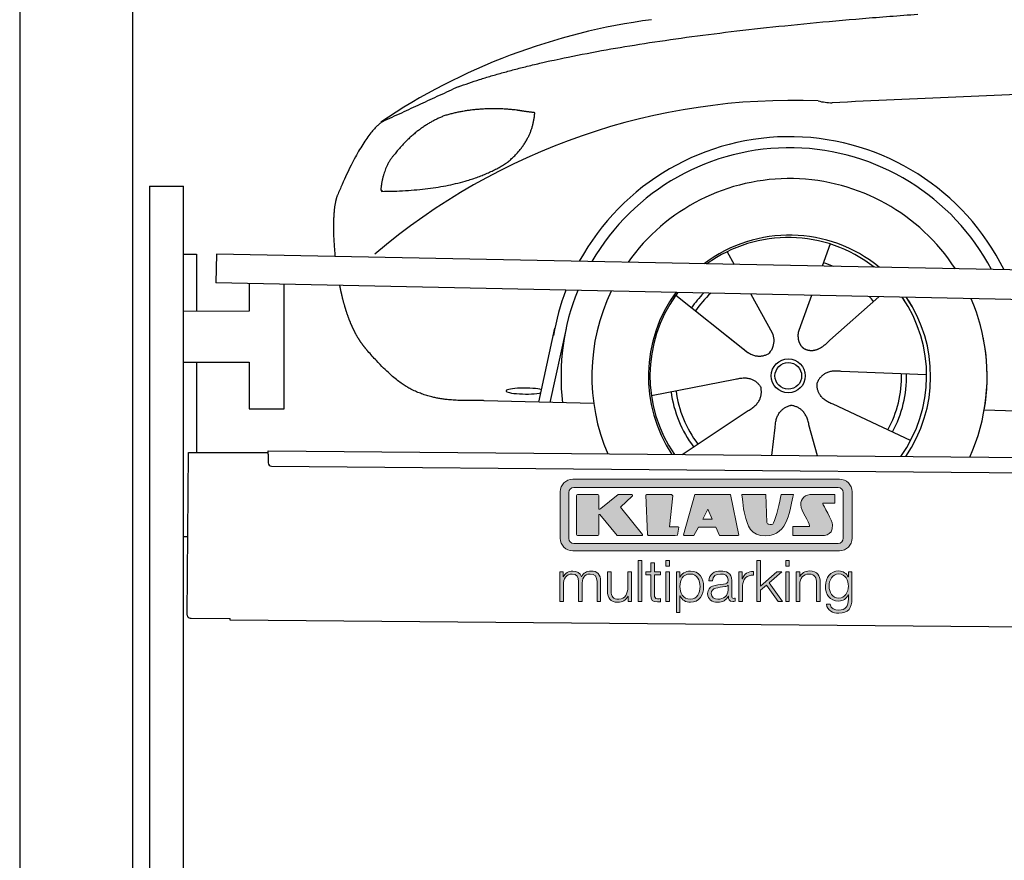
# Model space of a CAD drawing. Header units: millimetres. Extents: x -411 to 6777, y 0 to 7177.
# Tile 2 of 6: x 0 to 1744, y 4319 to 5807. Entities that reach past the tile are written whole.
import ezdxf

# ---------------------------------------------------------------- set-up
doc = ezdxf.new("R2010")
doc.units = ezdxf.units.MM
for name, color, linetype, lineweight in [('car', 10, 'Continuous', 25), ('Gebäude', 7, 'Continuous', 25), ('Logo', 7, 'Continuous', 25), ('Plattform', 7, 'Continuous', 25), ('Ständer hinten', 7, 'Continuous', 25)]:
    doc.layers.add(name, color=color, linetype=linetype, lineweight=lineweight)

# ---------------------------------------------------------------- blocks, each defined once
blk = doc.blocks.new('Car')
at = {"layer": 'car'}
for p, q in [((1385.5, 5422.9), (1371.6, 5383.4)), ((1203.3, 5407.5), (1216.1, 5385.1)), ((1113, 5329.5), (1232.6, 5236.6)), ((1245.7, 5332.8), (1284.2, 5264.6)), ((1353.4, 5331.6), (1334.4, 5277.6)), ((1472.5, 5330.2), (1386.4, 5252.7)), ((872.5, 5138.2), (899.7, 5269.1)), ((919.3, 5268.9), (892, 5137.9)), ((1195.1, 5265.7), (1241.7, 5229.5)), ((1334.4, 5277.6), (1330.7, 5267.3)), ((1558.5, 5192.7), (1407.2, 5197.6)), ((1071.4, 5151.5), (1219.8, 5181.8)), ((969.5, 5136.5), (775.2, 5139.9)), ((1126.8, 5047.7), (1243, 5126.5)), ((1531.3, 5076.5), (1393.5, 5139.2)), ((1661.1, 5131.6), (3710.1, 5097)), ((1285.5, 5047.8), (1291.2, 5097.4)), ((1366.8, 5047.8), (1351, 5102.4))]:
    blk.add_line(p, q, dxfattribs=at)
for radius in [30.1, 23.6]:
    blk.add_circle((1313.6, 5188.7), radius, dxfattribs=at)
for centre, radius, start, end in [((1222.6, 4705.6), 1122.3, 98.0395, 124.4377), ((1327.2, 4535.2), 1141.2, 88.2487, 130.916), ((1388.5, 5790.2), 117.4, 256.9855, 269.1884), ((1315.7, 5187.9), 424.2, 26.9197, 151.8432), ((1315.7, 5187.9), 404.6, 28.3768, 150.3862), ((1315.7, 5187.9), 350, 33.4585, 145.3045), ((1315.7, 5187.9), 250, 51.0494, 127.7135), ((1313.6, 5188.7), 245, 52.2371, 126.5259), ((1313.6, 5188.7), 209.6, 68.0621, 73.3995), ((1315.7, 5187.9), 424.2, 159.4632, 170.7471), ((1315.7, 5187.9), 404.6, 158.4572, 187.1619), ((1315.7, 5187.9), 350, 155.0104, 203.6179), ((1315.7, 5187.9), 350, 155.0104, 157.8717), ((1315.7, 5187.9), 250, 144.1237, 214.1037), ((1313.6, 5188.7), 245, 144.9266, 215.1376), ((1315.7, 5187.9), 250, 144.1237, 148.496), ((1313.6, 5188.7), 245, 143.5289, 148.0172), ((1313.6, 5188.7), 209.6, 136.2024, 145.3995), ((1313.6, 5188.7), 200.6, 133.7482, 145.5463), ((1313.6, 5188.7), 200.6, 41.6402, 44.9032), ((1313.6, 5188.7), 245, 30.7457, 35.1225), ((1313.6, 5188.7), 245, 324.9119, 35.1225), ((1315.7, 5187.9), 250, 30.267, 34.5277), ((1315.7, 5187.9), 250, 325.9458, 34.5277), ((1315.7, 5187.9), 350, 350.7505, 23.641), ((1315.7, 5187.9), 350, 336.4317, 11.924), ((1313.6, 5188.7), 200.6, 332.1152, 1.5463), ((1313.6, 5188.7), 209.6, 332.262, 1.3995), ((1313.6, 5188.7), 209.6, 188.262, 217.3995), ((1313.6, 5188.7), 200.6, 188.1152, 217.5463)]:
    blk.add_arc(centre, radius, start, end, dxfattribs=at)
blk.add_ellipse((847.8, 5157.6), major_axis=(33.6, 0), ratio=0.157274, start_param=0.513473, end_param=5.704241, dxfattribs=at)
for points, degree in [([(724.5, 5695), (960.3, 5783.8), (1536.9, 5831)], 2), ([(4695.5, 5786.9), (3818.9, 5807.3), (1386.8, 5672.9)], 2), ([(724.5, 5695), (590.8, 5631.9)], 1), ([(827.8, 5654.7), (760.1, 5661.8), (700.9, 5643.8)], 2), ([(811.5, 5561.1), (857.2, 5598.5), (860.4, 5650.4)], 2), ([(860.4, 5650.4), (842.6, 5652.3), (827.8, 5654.7)], 2), ([(590.8, 5631.9), (556.4, 5608.8), (512.3, 5501.3)], 2), ([(700.9, 5643.8), (648.8, 5622.6), (611.2, 5572.3)], 2), ([(611.2, 5572.3), (593.1, 5552.3), (588.8, 5511)], 2), ([(590.1, 5508.7), (734.8, 5510.6), (811.5, 5561.1)], 2), ([(588.8, 5511), (592.1, 5510.8), (590.1, 5508.7)], 2), ([(512.3, 5501.3), (506, 5485.4), (504.2, 5456.9), (505.5, 5424.5), (509.2, 5392.7)], 4), ([(1232.6, 5236.6), (1256.1, 5214.9), (1279.3, 5228.4)], 2), ([(1407.2, 5197.6), (1375.4, 5201.4), (1364.6, 5176.8)], 2), ([(1219.8, 5181.8), (1250.4, 5190.8), (1265.2, 5168.4)], 2), ([(1243, 5126.5), (1270.9, 5142.1), (1265.2, 5168.4)], 2), ([(1393.5, 5139.2), (1363.4, 5149.9), (1364.6, 5176.8)], 2), ([(1291.2, 5097.4), (1292.1, 5129.3), (1318, 5136.5)], 2), ([(1351, 5102.4), (1344.7, 5133.8), (1318, 5136.5)], 2)]:
    blk.add_open_spline(points, degree=degree, dxfattribs=at)
for points, degree, knots in [([(517.5, 5341.4), (518.3, 5337.1), (519.3, 5333), (520.2, 5328.8), (521.2, 5324.8), (524.9, 5310), (529, 5296.4), (533.5, 5283.9), (538.5, 5272.6)], 4, [0.4914944, 0.4914944, 0.4914944, 0.4914944, 0.4914944, 0.5422469, 0.5422469, 0.5422469, 0.5422469, 0.728655, 0.728655, 0.728655, 0.728655, 0.728655]), ([(538.1, 5273.4), (539.6, 5270.2), (541, 5267.1), (542.4, 5264.1), (543.9, 5261.3), (549.6, 5250.2), (555.7, 5240.9), (562, 5233), (568.6, 5225.6)], 4, [0.7288005, 0.7288005, 0.7288005, 0.7288005, 0.7288005, 0.7843928, 0.7843928, 0.7843928, 0.7843928, 1, 1, 1, 1, 1]), ([(1330.7, 5267.3), (1330.1, 5264.2), (1329.9, 5261.1), (1330, 5258.2), (1330.4, 5255.4), (1331.2, 5249.6), (1333.2, 5244.3), (1336.8, 5239.8), (1341.8, 5236.8)], 4, [0.3191838, 0.3191838, 0.3191838, 0.3191838, 0.3191838, 0.5438253, 0.5438253, 0.5438253, 0.5438253, 1, 1, 1, 1, 1]), ([(1284.2, 5264.6), (1285.9, 5260.5), (1286.9, 5256.5), (1287.2, 5252.7), (1287.9, 5244.1), (1285.3, 5236), (1279.3, 5228.4)], 3, [0.2167758, 0.2167758, 0.2167758, 0.2167758, 0.4600873, 0.4600873, 0.4600873, 1, 1, 1, 1]), ([(1386.4, 5252.7), (1386.4, 5252.7), (1386.4, 5252.7), (1386.4, 5252.7), (1386.4, 5252.7), (1377.4, 5242.8), (1366.8, 5232.8), (1352.6, 5230.3), (1341.8, 5236.8)], 4, [-0.000003, -0.000003, -0.000003, -0.000003, -0.000003, 0, 0, 0, 0, 1, 1, 1, 1, 1]), ([(775.2, 5139.9), (750.6, 5140.4), (694.9, 5136.3), (658.8, 5149.9), (614.9, 5174.6), (568.6, 5225.6)], 4, [0, 0, 0, 0, 0, 0.597866, 1, 1, 1, 1, 1])]:
    blk.add_open_spline(points, degree=degree, knots=knots, dxfattribs=at)
blk = doc.blocks.new('KLAUS')
at = {"layer": 'Logo'}
h = blk.add_hatch(color=8, dxfattribs=at)
h.dxf.hatch_style = 2
edge = h.paths.add_edge_path()
edge.add_spline(control_points=[(3.6, 29.09), (2.88, 29.09), (2.3, 28.51), (2.3, 27.8), (2.3, 27.8), (2.3, 16.11), (2.3, 16.11), (2.3, 15.39), (2.88, 14.81), (3.6, 14.81), (3.6, 14.81), (71.16, 14.81), (71.16, 14.81), (71.88, 14.81), (72.46, 15.39), (72.46, 16.11), (72.46, 16.11), (72.46, 27.8), (72.46, 27.8), (72.46, 28.51), (71.88, 29.09), (71.16, 29.09), (71.16, 29.09), (3.6, 29.09), (3.6, 29.09), (3.6, 29.09), (3.6, 29.09), (3.6, 29.09)], knot_values=[0, 0, 0, 0, 1, 1, 1, 2, 2, 2, 3, 3, 3, 4, 4, 4, 5, 5, 5, 6, 6, 6, 7, 7, 7, 8, 8, 8, 9, 9, 9, 9], degree=3, periodic=0)
edge = h.paths.add_edge_path()
edge.add_spline(control_points=[(3.35, 31.23), (3.35, 31.23), (71.47, 31.23), (71.47, 31.23), (73.26, 31.23), (74.71, 29.77), (74.71, 27.99), (74.71, 27.99), (74.71, 16.17), (74.71, 16.17), (74.71, 14.38), (73.26, 12.93), (71.47, 12.93), (71.47, 12.93), (3.35, 12.93), (3.35, 12.93), (1.56, 12.93), (0.11, 14.38), (0.11, 16.17), (0.11, 16.17), (0.11, 27.99), (0.11, 27.99), (0.11, 29.77), (1.56, 31.23), (3.35, 31.23), (3.35, 31.23), (3.35, 31.23), (3.35, 31.23)], knot_values=[0, 0, 0, 0, 1, 1, 1, 2, 2, 2, 3, 3, 3, 4, 4, 4, 5, 5, 5, 6, 6, 6, 7, 7, 7, 8, 8, 8, 9, 9, 9, 9], degree=3, periodic=0)
h = blk.add_hatch(color=8, dxfattribs=at)
h.dxf.hatch_style = 2
edge = h.paths.add_edge_path()
edge.add_spline(control_points=[(4.5, 27.33), (4.5, 27.33), (9.7, 27.33), (9.7, 27.33), (9.84, 27.33), (9.96, 27.22), (9.96, 27.08), (9.96, 27.08), (9.96, 23.69), (9.96, 23.69), (9.96, 23.69), (9.94, 23.64), (10.04, 23.59), (10.14, 23.53), (10.2, 23.57), (10.2, 23.57), (10.2, 23.57), (10.51, 23.75), (10.51, 23.75), (10.51, 23.75), (14.94, 27.33), (14.94, 27.33), (14.94, 27.33), (18.41, 27.33), (18.41, 27.33), (18.41, 27.33), (18.49, 27.33), (18.56, 27.2), (18.65, 27.04), (18.53, 26.91), (18.53, 26.91), (18.53, 26.91), (15.49, 24.11), (15.49, 24.11), (15.49, 24.11), (21.14, 17.06), (21.14, 17.06), (21.14, 17.06), (21.13, 16.91), (21.13, 16.91), (21.08, 16.84), (20.99, 16.82), (20.99, 16.82), (20.99, 16.82), (14.7, 16.82), (14.7, 16.82), (14.7, 16.82), (10.26, 22.17), (10.26, 22.17), (10.26, 22.17), (10.19, 22.24), (10.08, 22.21), (9.97, 22.18), (9.96, 22.11), (9.96, 22.11), (9.96, 22.11), (9.96, 17.08), (9.96, 17.08), (9.96, 16.94), (9.84, 16.82), (9.7, 16.82), (9.7, 16.82), (4.5, 16.82), (4.5, 16.82), (4.36, 16.82), (4.25, 16.94), (4.25, 17.08), (4.25, 17.08), (4.25, 27.08), (4.25, 27.08), (4.25, 27.22), (4.36, 27.33), (4.5, 27.33), (4.5, 27.33), (4.5, 27.33), (4.5, 27.33)], knot_values=[0, 0, 0, 0, 1, 1, 1, 2, 2, 2, 3, 3, 3, 4, 4, 4, 5, 5, 5, 6, 6, 6, 7, 7, 7, 8, 8, 8, 9, 9, 9, 10, 10, 10, 11, 11, 11, 12, 12, 12, 13, 13, 13, 14, 14, 14, 15, 15, 15, 16, 16, 16, 17, 17, 17, 18, 18, 18, 19, 19, 19, 20, 20, 20, 21, 21, 21, 22, 22, 22, 23, 23, 23, 24, 24, 24, 25, 25, 25, 25], degree=3, periodic=0)
h = blk.add_hatch(color=8, dxfattribs=at)
h.dxf.hatch_style = 2
h.paths.add_polyline_path([(22.42, 17.06), (21.97, 27.15), (22.24, 27.33), (28.55, 27.33), (28.86, 26.97), (28.01, 19.08), (30.26, 19.07), (30.44, 18.95), (30.08, 16.95), (29.49, 16.82), (22.6, 16.82)])
h = blk.add_hatch(color=8, dxfattribs=at)
h.paths.add_polyline_path([(36.52, 21.01), (38.93, 21.01), (37.87, 23.57)])
h.paths.add_polyline_path([(34.52, 27.33), (43.65, 27.33), (45.76, 16.94), (45.57, 16.82), (40.83, 16.82), (39.89, 18.95), (35.42, 18.95), (34.27, 16.82), (31.78, 16.82), (31.66, 17)])
h = blk.add_hatch(color=8, dxfattribs=at)
h.dxf.hatch_style = 2
edge = h.paths.add_edge_path()
edge.add_spline(control_points=[(52.69, 27.32), (52.69, 27.32), (52.88, 20.14), (52.88, 20.14), (53.01, 19.89), (53.2, 19.77), (53.43, 19.71), (53.91, 19.59), (54.43, 19.57), (54.64, 20.03), (55.23, 21.34), (56.27, 25.45), (56.6, 27.33), (56.6, 27.33), (59.77, 27.33), (59.77, 27.33), (58.77, 23.9), (58.56, 16.82), (52.63, 16.76), (48.72, 16.72), (48.01, 19.35), (47.27, 22.24), (46.89, 23.68), (46.54, 27.33), (46.54, 27.33), (46.54, 27.33), (52.69, 27.32), (52.69, 27.32), (52.69, 27.32), (52.69, 27.32), (52.69, 27.32)], knot_values=[0, 0, 0, 0, 1, 1, 1, 2, 2, 2, 3, 3, 3, 4, 4, 4, 5, 5, 5, 6, 6, 6, 7, 7, 7, 8, 8, 8, 9, 9, 9, 10, 10, 10, 10], degree=3, periodic=0)
h = blk.add_hatch(color=8, dxfattribs=at)
h.dxf.hatch_style = 2
edge = h.paths.add_edge_path()
edge.add_spline(control_points=[(64.46, 27.33), (64.46, 27.33), (70.31, 27.33), (70.31, 27.33), (70.31, 26.52), (70.31, 26.02), (70.31, 25.12), (70.31, 25.12), (67.3, 25.12), (67.3, 25.12), (67.24, 25.04), (67.25, 25.11), (67.25, 24.91), (67.25, 24.88), (69.73, 20.38), (69.73, 19.57), (69.73, 16.4), (67.22, 16.81), (65.9, 16.82), (65.9, 16.82), (59.59, 16.82), (59.59, 16.82), (59.59, 17.76), (59.59, 18.23), (59.59, 19.14), (59.59, 19.14), (63.75, 19.14), (63.75, 19.14), (63.82, 19.22), (63.81, 19.11), (63.81, 19.31), (63.81, 20.32), (61.58, 23.06), (61.58, 24.63), (61.58, 26.33), (62.83, 27.34), (64.46, 27.33), (64.46, 27.33), (64.46, 27.33), (64.46, 27.33)], knot_values=[0, 0, 0, 0, 1, 1, 1, 2, 2, 2, 3, 3, 3, 4, 4, 4, 5, 5, 5, 6, 6, 6, 7, 7, 7, 8, 8, 8, 9, 9, 9, 10, 10, 10, 11, 11, 11, 12, 12, 12, 13, 13, 13, 13], degree=3, periodic=0)
h = blk.add_hatch(color=30, dxfattribs=at)
h.dxf.hatch_style = 2
h.paths.add_polyline_path([(20.07, 0), (20.99, 0), (20.99, 10.45), (20.07, 10.45)])
h = blk.add_hatch(color=30, dxfattribs=at)
h.paths.add_polyline_path([(27.1, 0), (28.03, 0), (28.03, 7.55), (27.1, 7.55)])
h.paths.add_polyline_path([(27.1, 8.98), (28.03, 8.98), (28.03, 10.45), (27.1, 10.45)])
h = blk.add_hatch(color=30, dxfattribs=at)
h.dxf.hatch_style = 2
h.paths.add_polyline_path([(50.4, 0), (51.32, 0), (51.32, 2.87), (52.82, 4.11), (55.8, 0), (56.96, 0), (53.52, 4.76), (56.74, 7.55), (55.51, 7.55), (51.32, 3.89), (51.32, 10.45), (50.4, 10.45)])
h = blk.add_hatch(color=30, dxfattribs=at)
h.paths.add_polyline_path([(57.74, 0), (58.66, 0), (58.66, 7.55), (57.74, 7.55)])
h.paths.add_polyline_path([(57.74, 8.98), (58.66, 8.98), (58.66, 10.45), (57.74, 10.45)])
h = blk.add_hatch(color=30, dxfattribs=at)
h.dxf.hatch_style = 2
edge = h.paths.add_edge_path()
edge.add_spline(control_points=[(0, 0), (0, 0), (0.92, 0), (0.92, 0), (0.92, 0), (0.92, 4.22), (0.92, 4.22), (0.94, 5.8), (1.58, 7), (3.18, 7), (4.35, 7), (4.77, 6.15), (4.76, 5.12), (4.76, 5.12), (4.76, 0), (4.76, 0), (4.76, 0), (5.68, 0), (5.68, 0), (5.68, 0), (5.68, 4.27), (5.68, 4.27), (5.68, 5.68), (6.14, 7), (7.73, 7), (9.05, 7), (9.52, 6.32), (9.52, 5.08), (9.52, 5.08), (9.52, 0), (9.52, 0), (9.52, 0), (10.44, 0), (10.44, 0), (10.44, 0), (10.44, 5.12), (10.44, 5.12), (10.44, 6.91), (9.59, 7.77), (7.94, 7.77), (6.94, 7.77), (5.99, 7.29), (5.54, 6.3), (5.26, 7.29), (4.36, 7.77), (3.37, 7.77), (2.17, 7.77), (1.38, 7.19), (0.89, 6.28), (0.89, 6.28), (0.85, 6.28), (0.85, 6.28), (0.85, 6.28), (0.85, 7.55), (0.85, 7.55), (0.85, 7.55), (0, 7.55), (0, 7.55), (0, 7.55), (0, 0), (0, 0), (0, 0), (0, 0), (0, 0)], knot_values=[0, 0, 0, 0, 1, 1, 1, 2, 2, 2, 3, 3, 3, 4, 4, 4, 5, 5, 5, 6, 6, 6, 7, 7, 7, 8, 8, 8, 9, 9, 9, 10, 10, 10, 11, 11, 11, 12, 12, 12, 13, 13, 13, 14, 14, 14, 15, 15, 15, 16, 16, 16, 17, 17, 17, 18, 18, 18, 19, 19, 19, 20, 20, 20, 21, 21, 21, 21], degree=3, periodic=0)
h = blk.add_hatch(color=30, dxfattribs=at)
h.dxf.hatch_style = 2
edge = h.paths.add_edge_path()
edge.add_spline(control_points=[(18.31, 7.55), (18.31, 7.55), (17.39, 7.55), (17.39, 7.55), (17.39, 7.55), (17.39, 3.59), (17.39, 3.59), (17.39, 2.05), (16.7, 0.56), (15.12, 0.56), (13.66, 0.56), (13.15, 1.27), (13.1, 2.64), (13.1, 2.64), (13.1, 7.55), (13.1, 7.55), (13.1, 7.55), (12.18, 7.55), (12.18, 7.55), (12.18, 7.55), (12.18, 2.65), (12.18, 2.65), (12.18, 0.89), (12.93, -0.22), (14.83, -0.22), (15.96, -0.22), (16.95, 0.35), (17.44, 1.36), (17.44, 1.36), (17.47, 1.36), (17.47, 1.36), (17.47, 1.36), (17.47, 0), (17.47, 0), (17.47, 0), (18.31, 0), (18.31, 0), (18.31, 0), (18.31, 7.55), (18.31, 7.55), (18.31, 7.55), (18.31, 7.55), (18.31, 7.55)], knot_values=[0, 0, 0, 0, 1, 1, 1, 2, 2, 2, 3, 3, 3, 4, 4, 4, 5, 5, 5, 6, 6, 6, 7, 7, 7, 8, 8, 8, 9, 9, 9, 10, 10, 10, 11, 11, 11, 12, 12, 12, 13, 13, 13, 14, 14, 14, 14], degree=3, periodic=0)
h = blk.add_hatch(color=30, dxfattribs=at)
h.dxf.hatch_style = 2
edge = h.paths.add_edge_path()
edge.add_spline(control_points=[(24.22, 9.82), (24.22, 9.82), (23.3, 9.82), (23.3, 9.82), (23.3, 9.82), (23.3, 7.55), (23.3, 7.55), (23.3, 7.55), (21.98, 7.55), (21.98, 7.55), (21.98, 7.55), (21.98, 6.78), (21.98, 6.78), (21.98, 6.78), (23.3, 6.78), (23.3, 6.78), (23.3, 6.78), (23.3, 1.61), (23.3, 1.61), (23.28, 0.32), (23.71, -0.09), (24.94, -0.09), (25.22, -0.09), (25.48, -0.06), (25.76, -0.06), (25.76, -0.06), (25.76, 0.73), (25.76, 0.73), (25.5, 0.7), (25.23, 0.69), (24.97, 0.69), (24.31, 0.73), (24.22, 1.08), (24.22, 1.68), (24.22, 1.68), (24.22, 6.78), (24.22, 6.78), (24.22, 6.78), (25.76, 6.78), (25.76, 6.78), (25.76, 6.78), (25.76, 7.55), (25.76, 7.55), (25.76, 7.55), (24.22, 7.55), (24.22, 7.55), (24.22, 7.55), (24.22, 9.82), (24.22, 9.82), (24.22, 9.82), (24.22, 9.82), (24.22, 9.82)], knot_values=[0, 0, 0, 0, 1, 1, 1, 2, 2, 2, 3, 3, 3, 4, 4, 4, 5, 5, 5, 6, 6, 6, 7, 7, 7, 8, 8, 8, 9, 9, 9, 10, 10, 10, 11, 11, 11, 12, 12, 12, 13, 13, 13, 14, 14, 14, 15, 15, 15, 16, 16, 16, 17, 17, 17, 17], degree=3, periodic=0)
h = blk.add_hatch(color=30, dxfattribs=at)
edge = h.paths.add_edge_path()
edge.add_spline(control_points=[(35.84, 3.78), (35.84, 2.21), (35.12, 0.56), (33.37, 0.56), (31.4, 0.56), (30.72, 2.21), (30.72, 3.78), (30.72, 5.49), (31.33, 7), (33.37, 7), (35.12, 7), (35.84, 5.34), (35.84, 3.78), (35.84, 3.78), (35.84, 3.78), (35.84, 3.78)], knot_values=[0, 0, 0, 0, 1, 1, 1, 2, 2, 2, 3, 3, 3, 4, 4, 4, 5, 5, 5, 5], degree=3, periodic=0)
edge = h.paths.add_edge_path()
edge.add_spline(control_points=[(29.79, -2.8), (29.79, -2.8), (30.72, -2.8), (30.72, -2.8), (30.72, -2.8), (30.72, 1.43), (30.72, 1.43), (30.72, 1.43), (30.74, 1.43), (30.74, 1.43), (31.14, 0.35), (32.24, -0.22), (33.37, -0.22), (35.66, -0.22), (36.76, 1.64), (36.76, 3.78), (36.76, 5.91), (35.66, 7.77), (33.37, 7.77), (32.15, 7.77), (31.1, 7.14), (30.67, 6.12), (30.67, 6.12), (30.64, 6.12), (30.64, 6.12), (30.64, 6.12), (30.64, 7.55), (30.64, 7.55), (30.64, 7.55), (29.79, 7.55), (29.79, 7.55), (29.79, 7.55), (29.79, -2.8), (29.79, -2.8), (29.79, -2.8), (29.79, -2.8), (29.79, -2.8)], knot_values=[0, 0, 0, 0, 1, 1, 1, 2, 2, 2, 3, 3, 3, 4, 4, 4, 5, 5, 5, 6, 6, 6, 7, 7, 7, 8, 8, 8, 9, 9, 9, 10, 10, 10, 11, 11, 11, 12, 12, 12, 12], degree=3, periodic=0)
h = blk.add_hatch(color=30, dxfattribs=at)
edge = h.paths.add_edge_path()
edge.add_spline(control_points=[(43.03, 2.93), (43.04, 1.45), (41.8, 0.56), (40.39, 0.56), (39.53, 0.56), (38.71, 1.13), (38.71, 2.05), (38.71, 3.53), (40.66, 3.51), (42.22, 3.79), (42.47, 3.84), (42.88, 3.91), (43, 4.13), (43, 4.13), (43.03, 4.13), (43.03, 4.13), (43.03, 4.13), (43.03, 2.93), (43.03, 2.93), (43.03, 2.93), (43.03, 2.93), (43.03, 2.93)], knot_values=[0, 0, 0, 0, 1, 1, 1, 2, 2, 2, 3, 3, 3, 4, 4, 4, 5, 5, 5, 6, 6, 6, 7, 7, 7, 7], degree=3, periodic=0)
edge = h.paths.add_edge_path()
edge.add_spline(control_points=[(39.03, 5.24), (39.06, 6.47), (39.91, 7), (41.05, 7), (42.14, 7), (43.03, 6.69), (43.03, 5.45), (43.03, 4.61), (42.6, 4.51), (41.84, 4.42), (39.85, 4.19), (37.79, 4.11), (37.79, 1.99), (37.79, 0.47), (38.93, -0.22), (40.32, -0.22), (41.77, -0.22), (42.43, 0.34), (43.07, 1.32), (43.07, 1.32), (43.1, 1.32), (43.1, 1.32), (43.1, 0.53), (43.25, 0), (44.19, 0), (44.43, 0), (44.58, 0.01), (44.79, 0.06), (44.79, 0.06), (44.79, 0.83), (44.79, 0.83), (44.71, 0.81), (44.6, 0.78), (44.49, 0.78), (44.13, 0.78), (43.95, 0.98), (43.95, 1.33), (43.95, 1.33), (43.95, 5.34), (43.95, 5.34), (43.95, 7.36), (42.5, 7.77), (41.17, 7.77), (39.44, 7.77), (38.2, 7.01), (38.11, 5.24), (38.11, 5.24), (39.03, 5.24), (39.03, 5.24), (39.03, 5.24), (39.03, 5.24), (39.03, 5.24)], knot_values=[0, 0, 0, 0, 1, 1, 1, 2, 2, 2, 3, 3, 3, 4, 4, 4, 5, 5, 5, 6, 6, 6, 7, 7, 7, 8, 8, 8, 9, 9, 9, 10, 10, 10, 11, 11, 11, 12, 12, 12, 13, 13, 13, 14, 14, 14, 15, 15, 15, 16, 16, 16, 17, 17, 17, 17], degree=3, periodic=0)
h = blk.add_hatch(color=30, dxfattribs=at)
h.dxf.hatch_style = 2
edge = h.paths.add_edge_path()
edge.add_spline(control_points=[(45.79, 0), (45.79, 0), (46.71, 0), (46.71, 0), (46.71, 0), (46.71, 4.03), (46.71, 4.03), (46.71, 5.59), (47.85, 6.82), (49.52, 6.73), (49.52, 6.73), (49.52, 7.66), (49.52, 7.66), (48.16, 7.72), (47.14, 7), (46.67, 5.78), (46.67, 5.78), (46.64, 5.78), (46.64, 5.78), (46.64, 5.78), (46.64, 7.55), (46.64, 7.55), (46.64, 7.55), (45.79, 7.55), (45.79, 7.55), (45.79, 7.55), (45.79, 0), (45.79, 0), (45.79, 0), (45.79, 0), (45.79, 0)], knot_values=[0, 0, 0, 0, 1, 1, 1, 2, 2, 2, 3, 3, 3, 4, 4, 4, 5, 5, 5, 6, 6, 6, 7, 7, 7, 8, 8, 8, 9, 9, 9, 10, 10, 10, 10], degree=3, periodic=0)
h = blk.add_hatch(color=30, dxfattribs=at)
h.dxf.hatch_style = 2
edge = h.paths.add_edge_path()
edge.add_spline(control_points=[(60.41, 0), (60.41, 0), (61.33, 0), (61.33, 0), (61.33, 0), (61.33, 4.41), (61.33, 4.41), (61.36, 5.89), (62.24, 7), (63.7, 7), (65.2, 7), (65.62, 6.02), (65.62, 4.71), (65.62, 4.71), (65.62, 0), (65.62, 0), (65.62, 0), (66.54, 0), (66.54, 0), (66.54, 0), (66.54, 4.86), (66.54, 4.86), (66.54, 6.66), (65.9, 7.77), (63.78, 7.77), (62.71, 7.77), (61.7, 7.16), (61.36, 6.25), (61.36, 6.25), (61.33, 6.25), (61.33, 6.25), (61.33, 6.25), (61.33, 7.55), (61.33, 7.55), (61.33, 7.55), (60.41, 7.55), (60.41, 7.55), (60.41, 7.55), (60.41, 0), (60.41, 0), (60.41, 0), (60.41, 0), (60.41, 0)], knot_values=[0, 0, 0, 0, 1, 1, 1, 2, 2, 2, 3, 3, 3, 4, 4, 4, 5, 5, 5, 6, 6, 6, 7, 7, 7, 8, 8, 8, 9, 9, 9, 10, 10, 10, 11, 11, 11, 12, 12, 12, 13, 13, 13, 14, 14, 14, 14], degree=3, periodic=0)
h = blk.add_hatch(color=30, dxfattribs=at)
edge = h.paths.add_edge_path()
edge.add_spline(control_points=[(71.32, 0.86), (69.62, 0.86), (68.83, 2.34), (68.83, 3.86), (68.83, 5.43), (69.56, 7), (71.32, 7), (73.06, 7), (73.75, 5.34), (73.75, 3.86), (73.75, 2.33), (72.91, 0.86), (71.32, 0.86), (71.32, 0.86), (71.32, 0.86), (71.32, 0.86)], knot_values=[0, 0, 0, 0, 1, 1, 1, 2, 2, 2, 3, 3, 3, 4, 4, 4, 5, 5, 5, 5], degree=3, periodic=0)
edge = h.paths.add_edge_path()
edge.add_spline(control_points=[(74.67, 7.55), (74.67, 7.55), (73.75, 7.55), (73.75, 7.55), (73.75, 7.55), (73.75, 6.25), (73.75, 6.25), (73.75, 6.25), (73.72, 6.25), (73.72, 6.25), (73.35, 7.09), (72.41, 7.77), (71.32, 7.77), (69.13, 7.77), (67.9, 6.05), (67.9, 3.97), (67.9, 1.82), (68.9, 0.09), (71.32, 0.09), (72.4, 0.09), (73.29, 0.72), (73.72, 1.64), (73.72, 1.64), (73.75, 1.64), (73.75, 1.64), (73.75, 1.64), (73.75, 0.61), (73.75, 0.61), (73.75, -1.23), (73.01, -2.24), (71.32, -2.24), (70.29, -2.24), (69.31, -1.85), (69.1, -0.73), (69.1, -0.73), (68.18, -0.73), (68.18, -0.73), (68.31, -2.34), (69.81, -3.02), (71.32, -3.02), (73.79, -3.02), (74.65, -1.64), (74.67, 0.61), (74.67, 0.61), (74.67, 7.55), (74.67, 7.55), (74.67, 7.55), (74.67, 7.55), (74.67, 7.55)], knot_values=[0, 0, 0, 0, 1, 1, 1, 2, 2, 2, 3, 3, 3, 4, 4, 4, 5, 5, 5, 6, 6, 6, 7, 7, 7, 8, 8, 8, 9, 9, 9, 10, 10, 10, 11, 11, 11, 12, 12, 12, 13, 13, 13, 14, 14, 14, 15, 15, 15, 16, 16, 16, 16], degree=3, periodic=0)
at = {"layer": 'Logo', "lineweight": 0}
for points in [[(22.42, 17.06), (21.97, 27.15), (22.24, 27.33), (28.55, 27.33), (28.86, 26.97), (28.01, 19.08), (30.26, 19.07), (30.44, 18.95), (30.08, 16.95), (29.49, 16.82), (22.6, 16.82), (22.42, 17.06), (22.42, 17.06)], [(34.52, 27.33), (43.65, 27.33), (45.76, 16.94), (45.57, 16.82), (40.83, 16.82), (39.89, 18.95), (35.42, 18.95), (34.27, 16.82), (31.78, 16.82), (31.66, 17), (34.52, 27.33), (34.52, 27.33)], [(36.52, 21.01), (38.93, 21.01), (37.87, 23.57), (36.52, 21.01), (36.52, 21.01)], [(20.07, 0), (20.99, 0), (20.99, 10.45), (20.07, 10.45), (20.07, 0), (20.07, 0)], [(27.1, 8.98), (28.03, 8.98), (28.03, 10.45), (27.1, 10.45), (27.1, 8.98), (27.1, 8.98)], [(50.4, 0), (51.32, 0), (51.32, 2.87), (52.82, 4.11), (55.8, 0), (56.96, 0), (53.52, 4.76), (56.74, 7.55), (55.51, 7.55), (51.32, 3.89), (51.32, 10.45), (50.4, 10.45), (50.4, 0), (50.4, 0)], [(57.74, 8.98), (58.66, 8.98), (58.66, 10.45), (57.74, 10.45), (57.74, 8.98), (57.74, 8.98)], [(27.1, 0), (28.03, 0), (28.03, 7.55), (27.1, 7.55), (27.1, 0), (27.1, 0)], [(57.74, 0), (58.66, 0), (58.66, 7.55), (57.74, 7.55), (57.74, 0), (57.74, 0)]]:
    blk.add_lwpolyline(points, dxfattribs=at)
for points, knots in [([(3.35, 31.23), (3.35, 31.23), (71.47, 31.23), (71.47, 31.23), (73.26, 31.23), (74.71, 29.77), (74.71, 27.99), (74.71, 27.99), (74.71, 16.17), (74.71, 16.17), (74.71, 14.38), (73.26, 12.93), (71.47, 12.93), (71.47, 12.93), (3.35, 12.93), (3.35, 12.93), (1.56, 12.93), (0.11, 14.38), (0.11, 16.17), (0.11, 16.17), (0.11, 27.99), (0.11, 27.99), (0.11, 29.77), (1.56, 31.23), (3.35, 31.23), (3.35, 31.23), (3.35, 31.23), (3.35, 31.23)], [0, 0, 0, 0, 1, 1, 1, 2, 2, 2, 3, 3, 3, 4, 4, 4, 5, 5, 5, 6, 6, 6, 7, 7, 7, 8, 8, 8, 9, 9, 9, 9]), ([(3.6, 29.09), (2.88, 29.09), (2.3, 28.51), (2.3, 27.8), (2.3, 27.8), (2.3, 16.11), (2.3, 16.11), (2.3, 15.39), (2.88, 14.81), (3.6, 14.81), (3.6, 14.81), (71.16, 14.81), (71.16, 14.81), (71.88, 14.81), (72.46, 15.39), (72.46, 16.11), (72.46, 16.11), (72.46, 27.8), (72.46, 27.8), (72.46, 28.51), (71.88, 29.09), (71.16, 29.09), (71.16, 29.09), (3.6, 29.09), (3.6, 29.09), (3.6, 29.09), (3.6, 29.09), (3.6, 29.09)], [0, 0, 0, 0, 1, 1, 1, 2, 2, 2, 3, 3, 3, 4, 4, 4, 5, 5, 5, 6, 6, 6, 7, 7, 7, 8, 8, 8, 9, 9, 9, 9]), ([(4.5, 27.33), (4.5, 27.33), (9.7, 27.33), (9.7, 27.33), (9.84, 27.33), (9.96, 27.22), (9.96, 27.08), (9.96, 27.08), (9.96, 23.69), (9.96, 23.69), (9.96, 23.69), (9.94, 23.64), (10.04, 23.59), (10.14, 23.53), (10.2, 23.57), (10.2, 23.57), (10.2, 23.57), (10.51, 23.75), (10.51, 23.75), (10.51, 23.75), (14.94, 27.33), (14.94, 27.33), (14.94, 27.33), (18.41, 27.33), (18.41, 27.33), (18.41, 27.33), (18.49, 27.33), (18.56, 27.2), (18.65, 27.04), (18.53, 26.91), (18.53, 26.91), (18.53, 26.91), (15.49, 24.11), (15.49, 24.11), (15.49, 24.11), (21.14, 17.06), (21.14, 17.06), (21.14, 17.06), (21.13, 16.91), (21.13, 16.91), (21.08, 16.84), (20.99, 16.82), (20.99, 16.82), (20.99, 16.82), (14.7, 16.82), (14.7, 16.82), (14.7, 16.82), (10.26, 22.17), (10.26, 22.17), (10.26, 22.17), (10.19, 22.24), (10.08, 22.21), (9.97, 22.18), (9.96, 22.11), (9.96, 22.11), (9.96, 22.11), (9.96, 17.08), (9.96, 17.08), (9.96, 16.94), (9.84, 16.82), (9.7, 16.82), (9.7, 16.82), (4.5, 16.82), (4.5, 16.82), (4.36, 16.82), (4.25, 16.94), (4.25, 17.08), (4.25, 17.08), (4.25, 27.08), (4.25, 27.08), (4.25, 27.22), (4.36, 27.33), (4.5, 27.33), (4.5, 27.33), (4.5, 27.33), (4.5, 27.33)], [0, 0, 0, 0, 1, 1, 1, 2, 2, 2, 3, 3, 3, 4, 4, 4, 5, 5, 5, 6, 6, 6, 7, 7, 7, 8, 8, 8, 9, 9, 9, 10, 10, 10, 11, 11, 11, 12, 12, 12, 13, 13, 13, 14, 14, 14, 15, 15, 15, 16, 16, 16, 17, 17, 17, 18, 18, 18, 19, 19, 19, 20, 20, 20, 21, 21, 21, 22, 22, 22, 23, 23, 23, 24, 24, 24, 25, 25, 25, 25]), ([(52.69, 27.32), (52.69, 27.32), (52.88, 20.14), (52.88, 20.14), (53.01, 19.89), (53.2, 19.77), (53.43, 19.71), (53.91, 19.59), (54.43, 19.57), (54.64, 20.03), (55.23, 21.34), (56.27, 25.45), (56.6, 27.33), (56.6, 27.33), (59.77, 27.33), (59.77, 27.33), (58.77, 23.9), (58.56, 16.82), (52.63, 16.76), (48.72, 16.72), (48.01, 19.35), (47.27, 22.24), (46.89, 23.68), (46.54, 27.33), (46.54, 27.33), (46.54, 27.33), (52.69, 27.32), (52.69, 27.32), (52.69, 27.32), (52.69, 27.32), (52.69, 27.32)], [0, 0, 0, 0, 1, 1, 1, 2, 2, 2, 3, 3, 3, 4, 4, 4, 5, 5, 5, 6, 6, 6, 7, 7, 7, 8, 8, 8, 9, 9, 9, 10, 10, 10, 10]), ([(64.46, 27.33), (64.46, 27.33), (70.31, 27.33), (70.31, 27.33), (70.31, 26.52), (70.31, 26.02), (70.31, 25.12), (70.31, 25.12), (67.3, 25.12), (67.3, 25.12), (67.24, 25.04), (67.25, 25.11), (67.25, 24.91), (67.25, 24.88), (69.73, 20.38), (69.73, 19.57), (69.73, 16.4), (67.22, 16.81), (65.9, 16.82), (65.9, 16.82), (59.59, 16.82), (59.59, 16.82), (59.59, 17.76), (59.59, 18.23), (59.59, 19.14), (59.59, 19.14), (63.75, 19.14), (63.75, 19.14), (63.82, 19.22), (63.81, 19.11), (63.81, 19.31), (63.81, 20.32), (61.58, 23.06), (61.58, 24.63), (61.58, 26.33), (62.83, 27.34), (64.46, 27.33), (64.46, 27.33), (64.46, 27.33), (64.46, 27.33)], [0, 0, 0, 0, 1, 1, 1, 2, 2, 2, 3, 3, 3, 4, 4, 4, 5, 5, 5, 6, 6, 6, 7, 7, 7, 8, 8, 8, 9, 9, 9, 10, 10, 10, 11, 11, 11, 12, 12, 12, 13, 13, 13, 13]), ([(0, 0), (0, 0), (0.92, 0), (0.92, 0), (0.92, 0), (0.92, 4.22), (0.92, 4.22), (0.94, 5.8), (1.58, 7), (3.18, 7), (4.35, 7), (4.77, 6.15), (4.76, 5.12), (4.76, 5.12), (4.76, 0), (4.76, 0), (4.76, 0), (5.68, 0), (5.68, 0), (5.68, 0), (5.68, 4.27), (5.68, 4.27), (5.68, 5.68), (6.14, 7), (7.73, 7), (9.05, 7), (9.52, 6.32), (9.52, 5.08), (9.52, 5.08), (9.52, 0), (9.52, 0), (9.52, 0), (10.44, 0), (10.44, 0), (10.44, 0), (10.44, 5.12), (10.44, 5.12), (10.44, 6.91), (9.59, 7.77), (7.94, 7.77), (6.94, 7.77), (5.99, 7.29), (5.54, 6.3), (5.26, 7.29), (4.36, 7.77), (3.37, 7.77), (2.17, 7.77), (1.38, 7.19), (0.89, 6.28), (0.89, 6.28), (0.85, 6.28), (0.85, 6.28), (0.85, 6.28), (0.85, 7.55), (0.85, 7.55), (0.85, 7.55), (0, 7.55), (0, 7.55), (0, 7.55), (0, 0), (0, 0), (0, 0), (0, 0), (0, 0)], [0, 0, 0, 0, 1, 1, 1, 2, 2, 2, 3, 3, 3, 4, 4, 4, 5, 5, 5, 6, 6, 6, 7, 7, 7, 8, 8, 8, 9, 9, 9, 10, 10, 10, 11, 11, 11, 12, 12, 12, 13, 13, 13, 14, 14, 14, 15, 15, 15, 16, 16, 16, 17, 17, 17, 18, 18, 18, 19, 19, 19, 20, 20, 20, 21, 21, 21, 21]), ([(18.31, 7.55), (18.31, 7.55), (17.39, 7.55), (17.39, 7.55), (17.39, 7.55), (17.39, 3.59), (17.39, 3.59), (17.39, 2.05), (16.7, 0.56), (15.12, 0.56), (13.66, 0.56), (13.15, 1.27), (13.1, 2.64), (13.1, 2.64), (13.1, 7.55), (13.1, 7.55), (13.1, 7.55), (12.18, 7.55), (12.18, 7.55), (12.18, 7.55), (12.18, 2.65), (12.18, 2.65), (12.18, 0.89), (12.93, -0.22), (14.83, -0.22), (15.96, -0.22), (16.95, 0.35), (17.44, 1.36), (17.44, 1.36), (17.47, 1.36), (17.47, 1.36), (17.47, 1.36), (17.47, 0), (17.47, 0), (17.47, 0), (18.31, 0), (18.31, 0), (18.31, 0), (18.31, 7.55), (18.31, 7.55), (18.31, 7.55), (18.31, 7.55), (18.31, 7.55)], [0, 0, 0, 0, 1, 1, 1, 2, 2, 2, 3, 3, 3, 4, 4, 4, 5, 5, 5, 6, 6, 6, 7, 7, 7, 8, 8, 8, 9, 9, 9, 10, 10, 10, 11, 11, 11, 12, 12, 12, 13, 13, 13, 14, 14, 14, 14]), ([(24.22, 9.82), (24.22, 9.82), (23.3, 9.82), (23.3, 9.82), (23.3, 9.82), (23.3, 7.55), (23.3, 7.55), (23.3, 7.55), (21.98, 7.55), (21.98, 7.55), (21.98, 7.55), (21.98, 6.78), (21.98, 6.78), (21.98, 6.78), (23.3, 6.78), (23.3, 6.78), (23.3, 6.78), (23.3, 1.61), (23.3, 1.61), (23.28, 0.32), (23.71, -0.09), (24.94, -0.09), (25.22, -0.09), (25.48, -0.06), (25.76, -0.06), (25.76, -0.06), (25.76, 0.73), (25.76, 0.73), (25.5, 0.7), (25.23, 0.69), (24.97, 0.69), (24.31, 0.73), (24.22, 1.08), (24.22, 1.68), (24.22, 1.68), (24.22, 6.78), (24.22, 6.78), (24.22, 6.78), (25.76, 6.78), (25.76, 6.78), (25.76, 6.78), (25.76, 7.55), (25.76, 7.55), (25.76, 7.55), (24.22, 7.55), (24.22, 7.55), (24.22, 7.55), (24.22, 9.82), (24.22, 9.82), (24.22, 9.82), (24.22, 9.82), (24.22, 9.82)], [0, 0, 0, 0, 1, 1, 1, 2, 2, 2, 3, 3, 3, 4, 4, 4, 5, 5, 5, 6, 6, 6, 7, 7, 7, 8, 8, 8, 9, 9, 9, 10, 10, 10, 11, 11, 11, 12, 12, 12, 13, 13, 13, 14, 14, 14, 15, 15, 15, 16, 16, 16, 17, 17, 17, 17]), ([(29.79, -2.8), (29.79, -2.8), (30.72, -2.8), (30.72, -2.8), (30.72, -2.8), (30.72, 1.43), (30.72, 1.43), (30.72, 1.43), (30.74, 1.43), (30.74, 1.43), (31.14, 0.35), (32.24, -0.22), (33.37, -0.22), (35.66, -0.22), (36.76, 1.64), (36.76, 3.78), (36.76, 5.91), (35.66, 7.77), (33.37, 7.77), (32.15, 7.77), (31.1, 7.14), (30.67, 6.12), (30.67, 6.12), (30.64, 6.12), (30.64, 6.12), (30.64, 6.12), (30.64, 7.55), (30.64, 7.55), (30.64, 7.55), (29.79, 7.55), (29.79, 7.55), (29.79, 7.55), (29.79, -2.8), (29.79, -2.8), (29.79, -2.8), (29.79, -2.8), (29.79, -2.8)], [0, 0, 0, 0, 1, 1, 1, 2, 2, 2, 3, 3, 3, 4, 4, 4, 5, 5, 5, 6, 6, 6, 7, 7, 7, 8, 8, 8, 9, 9, 9, 10, 10, 10, 11, 11, 11, 12, 12, 12, 12]), ([(39.03, 5.24), (39.06, 6.47), (39.91, 7), (41.05, 7), (42.14, 7), (43.03, 6.69), (43.03, 5.45), (43.03, 4.61), (42.6, 4.51), (41.84, 4.42), (39.85, 4.19), (37.79, 4.11), (37.79, 1.99), (37.79, 0.47), (38.93, -0.22), (40.32, -0.22), (41.77, -0.22), (42.43, 0.34), (43.07, 1.32), (43.07, 1.32), (43.1, 1.32), (43.1, 1.32), (43.1, 0.53), (43.25, 0), (44.19, 0), (44.43, 0), (44.58, 0.01), (44.79, 0.06), (44.79, 0.06), (44.79, 0.83), (44.79, 0.83), (44.71, 0.81), (44.6, 0.78), (44.49, 0.78), (44.13, 0.78), (43.95, 0.98), (43.95, 1.33), (43.95, 1.33), (43.95, 5.34), (43.95, 5.34), (43.95, 7.36), (42.5, 7.77), (41.17, 7.77), (39.44, 7.77), (38.2, 7.01), (38.11, 5.24), (38.11, 5.24), (39.03, 5.24), (39.03, 5.24), (39.03, 5.24), (39.03, 5.24), (39.03, 5.24)], [0, 0, 0, 0, 1, 1, 1, 2, 2, 2, 3, 3, 3, 4, 4, 4, 5, 5, 5, 6, 6, 6, 7, 7, 7, 8, 8, 8, 9, 9, 9, 10, 10, 10, 11, 11, 11, 12, 12, 12, 13, 13, 13, 14, 14, 14, 15, 15, 15, 16, 16, 16, 17, 17, 17, 17]), ([(45.79, 0), (45.79, 0), (46.71, 0), (46.71, 0), (46.71, 0), (46.71, 4.03), (46.71, 4.03), (46.71, 5.59), (47.85, 6.82), (49.52, 6.73), (49.52, 6.73), (49.52, 7.66), (49.52, 7.66), (48.16, 7.72), (47.14, 7), (46.67, 5.78), (46.67, 5.78), (46.64, 5.78), (46.64, 5.78), (46.64, 5.78), (46.64, 7.55), (46.64, 7.55), (46.64, 7.55), (45.79, 7.55), (45.79, 7.55), (45.79, 7.55), (45.79, 0), (45.79, 0), (45.79, 0), (45.79, 0), (45.79, 0)], [0, 0, 0, 0, 1, 1, 1, 2, 2, 2, 3, 3, 3, 4, 4, 4, 5, 5, 5, 6, 6, 6, 7, 7, 7, 8, 8, 8, 9, 9, 9, 10, 10, 10, 10]), ([(60.41, 0), (60.41, 0), (61.33, 0), (61.33, 0), (61.33, 0), (61.33, 4.41), (61.33, 4.41), (61.36, 5.89), (62.24, 7), (63.7, 7), (65.2, 7), (65.62, 6.02), (65.62, 4.71), (65.62, 4.71), (65.62, 0), (65.62, 0), (65.62, 0), (66.54, 0), (66.54, 0), (66.54, 0), (66.54, 4.86), (66.54, 4.86), (66.54, 6.66), (65.9, 7.77), (63.78, 7.77), (62.71, 7.77), (61.7, 7.16), (61.36, 6.25), (61.36, 6.25), (61.33, 6.25), (61.33, 6.25), (61.33, 6.25), (61.33, 7.55), (61.33, 7.55), (61.33, 7.55), (60.41, 7.55), (60.41, 7.55), (60.41, 7.55), (60.41, 0), (60.41, 0), (60.41, 0), (60.41, 0), (60.41, 0)], [0, 0, 0, 0, 1, 1, 1, 2, 2, 2, 3, 3, 3, 4, 4, 4, 5, 5, 5, 6, 6, 6, 7, 7, 7, 8, 8, 8, 9, 9, 9, 10, 10, 10, 11, 11, 11, 12, 12, 12, 13, 13, 13, 14, 14, 14, 14]), ([(74.67, 7.55), (74.67, 7.55), (73.75, 7.55), (73.75, 7.55), (73.75, 7.55), (73.75, 6.25), (73.75, 6.25), (73.75, 6.25), (73.72, 6.25), (73.72, 6.25), (73.35, 7.09), (72.41, 7.77), (71.32, 7.77), (69.13, 7.77), (67.9, 6.05), (67.9, 3.97), (67.9, 1.82), (68.9, 0.09), (71.32, 0.09), (72.4, 0.09), (73.29, 0.72), (73.72, 1.64), (73.72, 1.64), (73.75, 1.64), (73.75, 1.64), (73.75, 1.64), (73.75, 0.61), (73.75, 0.61), (73.75, -1.23), (73.01, -2.24), (71.32, -2.24), (70.29, -2.24), (69.31, -1.85), (69.1, -0.73), (69.1, -0.73), (68.18, -0.73), (68.18, -0.73), (68.31, -2.34), (69.81, -3.02), (71.32, -3.02), (73.79, -3.02), (74.65, -1.64), (74.67, 0.61), (74.67, 0.61), (74.67, 7.55), (74.67, 7.55), (74.67, 7.55), (74.67, 7.55), (74.67, 7.55)], [0, 0, 0, 0, 1, 1, 1, 2, 2, 2, 3, 3, 3, 4, 4, 4, 5, 5, 5, 6, 6, 6, 7, 7, 7, 8, 8, 8, 9, 9, 9, 10, 10, 10, 11, 11, 11, 12, 12, 12, 13, 13, 13, 14, 14, 14, 15, 15, 15, 16, 16, 16, 16]), ([(35.84, 3.78), (35.84, 2.21), (35.12, 0.56), (33.37, 0.56), (31.4, 0.56), (30.72, 2.21), (30.72, 3.78), (30.72, 5.49), (31.33, 7), (33.37, 7), (35.12, 7), (35.84, 5.34), (35.84, 3.78), (35.84, 3.78), (35.84, 3.78), (35.84, 3.78)], [0, 0, 0, 0, 1, 1, 1, 2, 2, 2, 3, 3, 3, 4, 4, 4, 5, 5, 5, 5]), ([(71.32, 0.86), (69.62, 0.86), (68.83, 2.34), (68.83, 3.86), (68.83, 5.43), (69.56, 7), (71.32, 7), (73.06, 7), (73.75, 5.34), (73.75, 3.86), (73.75, 2.33), (72.91, 0.86), (71.32, 0.86), (71.32, 0.86), (71.32, 0.86), (71.32, 0.86)], [0, 0, 0, 0, 1, 1, 1, 2, 2, 2, 3, 3, 3, 4, 4, 4, 5, 5, 5, 5]), ([(43.03, 2.93), (43.04, 1.45), (41.8, 0.56), (40.39, 0.56), (39.53, 0.56), (38.71, 1.13), (38.71, 2.05), (38.71, 3.53), (40.66, 3.51), (42.22, 3.79), (42.47, 3.84), (42.88, 3.91), (43, 4.13), (43, 4.13), (43.03, 4.13), (43.03, 4.13), (43.03, 4.13), (43.03, 2.93), (43.03, 2.93), (43.03, 2.93), (43.03, 2.93), (43.03, 2.93)], [0, 0, 0, 0, 1, 1, 1, 2, 2, 2, 3, 3, 3, 4, 4, 4, 5, 5, 5, 6, 6, 6, 7, 7, 7, 7])]:
    blk.add_open_spline(points, degree=3, knots=knots, dxfattribs=at)
blk = doc.blocks.new('Plattform OG 6200 550')
at = {"layer": 'Plattform'}
for p, q in [((348.5, 5392), (347.5, 5341.1)), ((5482.3, 5289.6), (348.5, 5392)), ((5481.2, 5233.6), (347.5, 5341)), ((406.3, 5339.8), (406.3, 5290.8)), ((468.3, 5118.3), (468.3, 5338.5)), ((406.3, 5290.8), (289.9, 5290.7)), ((289.9, 5200.8), (406.3, 5200.8)), ((406.3, 5200.8), (406.3, 5118.3)), ((406.3, 5118.3), (463.3, 5118.3)), ((463.3, 5118.3), (468.3, 5118.3)), ((296.3, 4752.8), (298.8, 5040.8)), ((298.8, 5040.8), (440.2, 5040.6)), ((440.2, 5037.6), (440.2, 5043.6)), ((440.2, 5043.6), (5395, 5000.4)), ((440.2, 5037.6), (440.1, 5022.6)), ((446, 5016.5), (5394.8, 4973.4)), ((302.2, 4747.8), (303.5, 4747.8)), ((302.2, 4747.8), (372.7, 4747.2)), ((372.6, 4744.2), (372.7, 4747.2)), ((5437.5, 4700), (372.6, 4744.2))]:
    blk.add_line(p, q, dxfattribs=at)
for centre, start in [((446.1, 5022.5), 179.5), ((302.2, 4753.8), 189.0941)]:
    blk.add_arc(centre, 6, start, 269.5, dxfattribs=at)
at = {"layer": 'Plattform', "xscale": 6.929133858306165, "yscale": 6.929133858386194, "zscale": 6.929133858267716, "rotation": 0.011070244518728}
blk.add_blockref('KLAUS', (956.4, 4777.2), dxfattribs=at)
blk = doc.blocks.new('Ständer hinten')
at = {"layer": 'Ständer hinten'}
for p, q in [((229.9, 5512), (229.9, 2498.6)), ((229.9, 5512), (289.9, 5512)), ((289.9, 2500), (289.9, 5512)), ((289.9, 5392), (312.9, 5392)), ((312.9, 5392), (312.9, 5290.7)), ((312.9, 5200.8), (312.9, 5040.8)), ((289.9, 4892), (297.5, 4892))]:
    blk.add_line(p, q, dxfattribs=at)
blk = doc.blocks.new('Gebäude_390_GT230')
at = {"layer": 'Gebäude'}
for p, q in [((0, 6600.6), (0, 0)), ((200, 6400), (200, 200))]:
    blk.add_line(p, q, dxfattribs=at)

msp = doc.modelspace()

# ---------------------------------------------------------------- block references
at = {"layer": 'car', "rotation": 359.4752422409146}
msp.add_blockref('Car', (0, 0), dxfattribs=at)
at = {"layer": 'Gebäude'}
msp.add_blockref('Gebäude_390_GT230', (0, 0), dxfattribs=at)
at = {"layer": 'Plattform'}
msp.add_blockref('Plattform OG 6200 550', (0, 0), dxfattribs=at)
at = {"layer": 'Ständer hinten'}
msp.add_blockref('Ständer hinten', (0, 0), dxfattribs=at)

doc.saveas('drawing.dxf')
